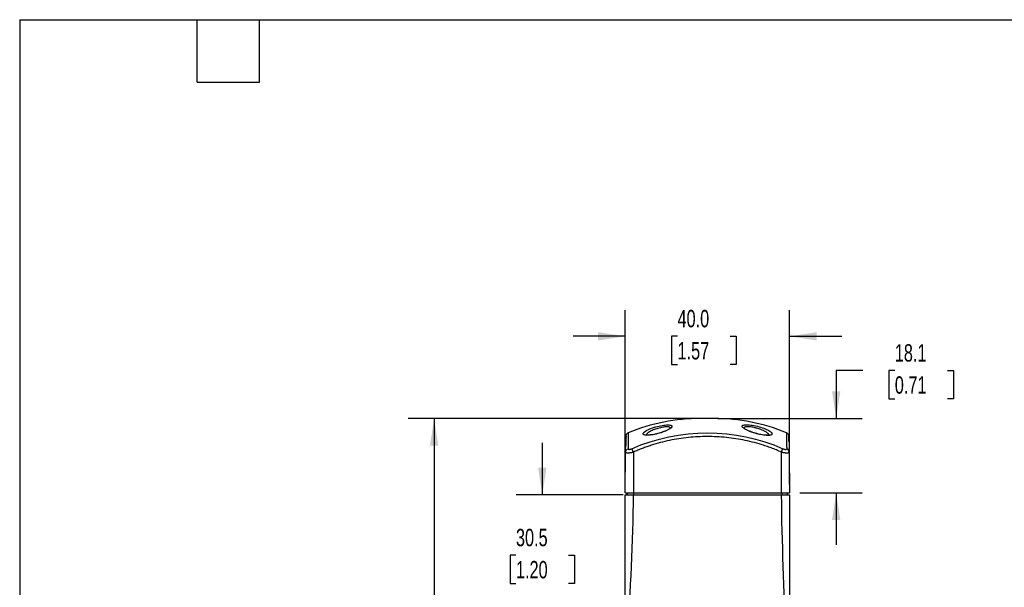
# Model space of a CAD drawing. Header units: millimetres. Extents: x 13 to 546, y 13 to 419.
# Tile 6 of 12: x 13 to 252, y 281 to 419. Entities that reach past the tile are written whole.
import ezdxf

# ---------------------------------------------------------------- set-up
doc = ezdxf.new("R2010")
doc.units = ezdxf.units.MM
doc.header["$LTSCALE"] = 2
doc.layers.add('DIMENSIONS', color=140, linetype='Continuous', lineweight=25)
doc.layers.add('TEXT', color=140, linetype='Continuous', lineweight=25)
doc.styles.add('SLDTEXTSTYLE0', font='TXT', dxfattribs={"width": 0.7})
doc.dimstyles.new('SLDDIMSTYLE0', dxfattribs={"dimtxt": 4.316016, "dimasz": 6.604, "dimexe": 0, "dimexo": 0.0625, "dimgap": 1.079004, "dimtad": 0, "dimtih": 1, "dimtoh": 1, "dimrnd": 1e-09, "dimzin": 4, "dimdsep": 46, "dimtxsty": 'SLDTEXTSTYLE0', "dimsah": 1, "dimcen": 0.09, "dimadec": 0, "dimazin": 1, "dimtfac": 1, "dimtmove": 0, "dimatfit": 0, "dimfxl": 0, "dimfrac": 2, "dimtolj": 1, "dimtzin": 12, "dimarcsym": 0})
doc.dimstyles.new('SLDDIMSTYLE1', dxfattribs={"dimtxt": 4.316016, "dimasz": 6.604, "dimexe": 0, "dimexo": 0.0625, "dimgap": 1.079004, "dimtad": 0, "dimtih": 1, "dimtoh": 1, "dimrnd": 1e-09, "dimzin": 12, "dimdsep": 46, "dimtxsty": 'SLDTEXTSTYLE0', "dimsah": 1, "dimcen": 0.09, "dimadec": 0, "dimazin": 3, "dimtfac": 1, "dimtmove": 0, "dimatfit": 0, "dimfxl": 0, "dimfrac": 2, "dimtolj": 1, "dimtzin": 12, "dimarcsym": 0})
doc.dimstyles.new('SLDDIMSTYLE2', dxfattribs={"dimtxt": 4.316016, "dimasz": 6.604, "dimexe": 0, "dimexo": 0.0625, "dimgap": 1.079004, "dimtad": 0, "dimtih": 1, "dimtoh": 1, "dimrnd": 1e-09, "dimzin": 12, "dimdsep": 46, "dimtxsty": 'SLDTEXTSTYLE0', "dimsah": 1, "dimcen": 0.09, "dimadec": 0, "dimazin": 3, "dimtfac": 1, "dimtofl": 0, "dimtmove": 0, "dimatfit": 3, "dimfxl": 0, "dimfrac": 2, "dimtolj": 1, "dimtzin": 12, "dimarcsym": 0})

# ---------------------------------------------------------------- blocks, each defined once
blk = doc.blocks.new('_D')
at = {"layer": 'DIMENSIONS'}
for p, q in [((160.13, 305.92), (160.13, 348.34)), ((200.12, 305.92), (200.12, 348.34)), ((160.13, 341.99), (147.43, 341.99)), ((172.85, 341.99), (171.4, 341.99)), ((171.4, 341.99), (171.4, 335.13)), ((185.68, 341.99), (187.13, 341.99)), ((187.13, 341.99), (187.13, 335.13)), ((200.12, 341.99), (212.82, 341.99)), ((171.4, 335.13), (172.85, 335.13)), ((187.13, 335.13), (185.68, 335.13))]:
    blk.add_line(p, q, dxfattribs=at)
for points in [[(160.13, 341.99), (153.53, 343.01), (153.53, 340.98)], [(200.12, 341.99), (206.72, 340.98), (206.72, 343.01)]]:
    blk.add_solid(points, dxfattribs=at)
at = {"layer": 'DIMENSIONS', "char_height": 4.233, "attachment_point": 1, "style": 'SLDTEXTSTYLE0'}
for s, insert in [('40.0', (172.85, 348.42)), ('1.57', (172.85, 340.59))]:
    blk.add_mtext(s, dxfattribs=dict(at, insert=insert))
blk = doc.blocks.new('_D_1')
at = {"layer": 'DIMENSIONS'}
for p, q in [((217.97, 333.65), (211.48, 333.65)), ((211.48, 333.65), (211.48, 321.96)), ((225.75, 333.65), (224.3, 333.65)), ((224.3, 333.65), (224.3, 326.79)), ((238.57, 333.65), (240.02, 333.65)), ((240.02, 333.65), (240.02, 326.79)), ((224.3, 326.79), (225.75, 326.79)), ((240.02, 326.79), (238.57, 326.79)), ((182.67, 321.96), (217.83, 321.96)), ((202.66, 303.88), (217.83, 303.88)), ((211.48, 303.88), (211.48, 291.18))]:
    blk.add_line(p, q, dxfattribs=at)
for points in [[(211.48, 321.96), (212.5, 328.57), (210.47, 328.57)], [(211.48, 303.88), (210.47, 297.28), (212.5, 297.28)]]:
    blk.add_solid(points, dxfattribs=at)
at = {"layer": 'DIMENSIONS', "char_height": 4.233, "attachment_point": 1, "style": 'SLDTEXTSTYLE0'}
for s, insert in [('18.1', (225.75, 340.07)), ('0.71', (225.75, 332.25))]:
    blk.add_mtext(s, dxfattribs=dict(at, insert=insert))
blk = doc.blocks.new('_D_2')
at = {"layer": 'DIMENSIONS'}
for p, q in [((177.59, 321.96), (107.25, 321.96)), ((113.6, 321.96), (113.6, 227.87)), ((107.19, 220.04), (105.74, 220.04)), ((105.74, 220.04), (105.74, 213.18)), ((120.01, 220.04), (121.46, 220.04)), ((121.46, 220.04), (121.46, 213.18)), ((105.74, 213.18), (107.19, 213.18)), ((113.6, 124.38), (113.6, 212.22)), ((121.46, 213.18), (120.01, 213.18)), ((167.05, 124.38), (107.25, 124.38))]:
    blk.add_line(p, q, dxfattribs=at)
for points in [[(113.6, 321.96), (112.58, 315.36), (114.62, 315.36)], [(113.6, 124.38), (114.62, 130.99), (112.58, 130.99)]]:
    blk.add_solid(points, dxfattribs=at)
at = {"layer": 'DIMENSIONS', "char_height": 4.233, "attachment_point": 1, "style": 'SLDTEXTSTYLE0'}
for s, insert in [('197.6', (105.39, 226.47)), ('7.78', (107.19, 218.64))]:
    blk.add_mtext(s, dxfattribs=dict(at, insert=insert))
blk = doc.blocks.new('_D_3')
at = {"layer": 'DIMENSIONS'}
for p, q in [((139.94, 303.38), (139.94, 316.08)), ((159.59, 303.38), (133.59, 303.38)), ((133.52, 288.68), (132.07, 288.68)), ((132.07, 288.68), (132.07, 281.82)), ((146.35, 288.68), (147.8, 288.68)), ((147.8, 288.68), (147.8, 281.82)), ((132.07, 281.82), (133.52, 281.82)), ((147.8, 281.82), (146.35, 281.82)), ((157.37, 272.88), (133.59, 272.88)), ((139.94, 272.88), (139.94, 260.18))]:
    blk.add_line(p, q, dxfattribs=at)
for points in [[(139.94, 303.38), (140.95, 309.99), (138.92, 309.99)], [(139.94, 272.88), (138.92, 266.28), (140.95, 266.28)]]:
    blk.add_solid(points, dxfattribs=at)
at = {"layer": 'DIMENSIONS', "char_height": 4.233, "attachment_point": 1, "style": 'SLDTEXTSTYLE0'}
for s, insert in [('30.5', (133.52, 295.11)), ('1.20', (133.52, 287.28))]:
    blk.add_mtext(s, dxfattribs=dict(at, insert=insert))

msp = doc.modelspace()

# ---------------------------------------------------------------- linework, layer by layer
for p, q in [((181.782, 321.992), (178.47, 321.992)), ((160.13, 303.884), (160.217, 313.799)), ((162.126, 313.799), (162.126, 303.884)), ((198.126, 303.884), (198.126, 313.799)), ((200.035, 313.799), (200.122, 303.884)), ((160.13, 303.884), (162.126, 303.884)), ((160.626, 303.384), (160.617, 303.884)), ((160.626, 303.884), (160.626, 303.384)), ((162.126, 303.884), (198.126, 303.884)), ((162.132, 303.384), (198.12, 303.384)), ((162.212, 303.384), (162.212, 303.884)), ((198.126, 303.884), (200.122, 303.884)), ((198.212, 303.884), (198.212, 303.384)), ((199.628, 303.384), (199.628, 303.884)), ((199.628, 303.384), (199.637, 303.884)), ((199.628, 303.523), (199.635, 303.884))]:
    msp.add_line(p, q)
for centre, start, end in [((178.47, 275.882), 90, 112.44992), ((181.782, 275.882), 67.55004, 90)]:
    msp.add_arc(centre, 46.11, start, end)
for points in [[(161.752, 314.631), (173.273, 319.779), (186.978, 319.779), (198.5, 314.631)], [(160.864, 318.492), (160.864, 318.492), (160.851, 317.205), (160.824, 314.631)], [(160.217, 313.799), (160.218, 313.976), (160.337, 314.327), (160.646, 314.562), (160.824, 314.631)], [(162.126, 313.799), (162.047, 313.976), (161.89, 314.327), (161.784, 314.562), (161.752, 314.631)], [(198.126, 313.799), (198.205, 313.976), (198.362, 314.327), (198.468, 314.562), (198.5, 314.631)], [(200.035, 313.799), (200.034, 313.976), (199.915, 314.327), (199.605, 314.562), (199.428, 314.631)], [(161.123, 268.534), (161.123, 280.15), (162.132, 291.767), (162.132, 303.384)], [(198.12, 303.384), (198.12, 291.767), (198.927, 280.15), (198.927, 268.534)]]:
    msp.add_open_spline(points, degree=3)
for points, knots in [([(170.505, 320.417), (170.505, 320.417), (170.505, 320.417), (170.505, 320.417), (170.121, 320.417), (169.169, 320.329), (167.811, 320.031), (166.283, 319.562), (164.599, 318.801), (164.245, 318.038), (165.425, 317.843), (166.85, 317.99), (168.472, 318.377), (170.46, 319.079), (171.677, 319.852), (171.473, 320.329), (170.889, 320.417), (170.505, 320.417)], [-1.9458161, -1.9458161, -1.9458161, -1.9458161, -1.9458098, -1.9458098, -1.9458098, -1.8068225, -1.6678352, -1.5983415, -1.3898606, -1.1118859, -0.9728986, -0.8339113, -0.694924, -0.5559367, -0.2779621, -0.1389748, 0.0000063, 0.0000063, 0.0000063, 0.0000063]), ([(170.243, 319.942), (170.092, 319.938), (169.788, 319.928), (169.246, 319.854), (168.669, 319.739), (167.88, 319.534), (166.91, 319.195), (165.962, 318.727), (165.331, 318.278), (165.239, 318.043), (165.199, 317.943)], [0, 0, 0, 0, 0.08610356, 0.17244027, 0.25894163, 0.34580385, 0.51966828, 0.69453517, 0.86951214, 1, 1, 1, 1]), ([(170.932, 319.455), (170.844, 319.406), (170.647, 319.297), (170.007, 318.981), (169.402, 318.718), (169.02, 318.607), (169.008, 318.603)], [0, 0, 0, 0, 0.2705041, 0.6059278, 0.988205, 1, 1, 1, 1]), ([(171.117, 319.586), (171.109, 319.637), (171.093, 319.742), (170.921, 319.853), (170.646, 319.928), (170.377, 319.938), (170.243, 319.942)], [0, 0, 0, 0, 0.2435416, 0.4965715, 0.7486525, 1, 1, 1, 1]), ([(189.644, 320.456), (189.246, 320.456), (188.639, 320.366), (188.483, 319.996), (189.057, 319.473), (190.582, 318.697), (192.933, 317.995), (194.91, 317.793), (195.817, 317.944), (195.972, 318.346), (195.226, 319.072), (193.287, 319.873), (191.026, 320.366), (190.042, 320.456), (189.644, 320.456), (189.644, 320.456), (189.644, 320.456), (189.644, 320.456)], [2.0275944, 2.0275944, 2.0275944, 2.0275944, 2.1723954, 2.3172257, 2.4620559, 2.6068862, 2.8965467, 3.041377, 3.1862072, 3.3310375, 3.4758677, 3.7655283, 3.9103585, 4.0551888, 4.0551888, 4.0551888, 4.055218, 4.055218, 4.055218, 4.055218]), ([(191.19, 318.581), (191.179, 318.585), (190.782, 318.7), (190.147, 318.974), (189.485, 319.303), (189.089, 319.518), (189.028, 319.581), (188.994, 319.617)], [0, 0, 0, 0, 0.0079731, 0.2786713, 0.5161715, 0.7224882, 1, 1, 1, 1]), ([(189.907, 319.981), (189.773, 319.976), (189.5, 319.967), (189.21, 319.893), (189.059, 319.795), (189, 319.698), (188.997, 319.642), (188.995, 319.615)], [0, 0, 0, 0, 0.2413539, 0.4899603, 0.7470503, 0.8793106, 1, 1, 1, 1]), ([(195.22, 317.79), (195.222, 317.795), (195.243, 317.853), (195.171, 318.003), (195.035, 318.186), (194.846, 318.361), (194.638, 318.523), (194.36, 318.702), (194.049, 318.873), (193.673, 319.056), (193.067, 319.313), (192.402, 319.545), (191.841, 319.695), (191.419, 319.796), (190.916, 319.893), (190.362, 319.967), (190.057, 319.976), (189.907, 319.981)], [0, 0, 0, 0, 0.0077251, 0.0854771, 0.1735056, 0.2121196, 0.2676561, 0.3401388, 0.3929815, 0.4425878, 0.5319728, 0.6715182, 0.7152007, 0.7580581, 0.8413474, 0.9218623, 1, 1, 1, 1]), ([(160.864, 318.492), (160.798, 318.46), (160.668, 318.395), (160.504, 318.246), (160.373, 318.071), (159.75, 316.424), (160.527, 318.325), (160.199, 316.713), (160.257, 316.135), (160.248, 315.492), (160.247, 315.423)], [0, 0, 0, 0, 0.0141846, 0.0283756, 0.0425579, 0.056751, 0.3596353, 0.6621487, 0.9642617, 1, 1, 1, 1]), ([(160.217, 313.799), (160.222, 314.375), (160.232, 315.528), (160.24, 316.449), (160.242, 316.713), (160.243, 316.751)], [0, 0, 0, 0, 0.46152089, 0.92303392, 1, 1, 1, 1]), ([(160.295, 317.864), (160.288, 317.799), (160.274, 317.668), (160.26, 317.297), (160.254, 316.936), (160.254, 316.905)], [0, 0, 0, 0, 0.4780281, 0.9551276, 1, 1, 1, 1]), ([(198.126, 313.799), (197.925, 313.888), (197.523, 314.065), (196.915, 314.319), (196.302, 314.565), (195.684, 314.801), (195.062, 315.028), (194.435, 315.245), (193.283, 315.625), (191.589, 316.121), (189.335, 316.652), (187.054, 317.065), (183.99, 317.459), (180.126, 317.656), (176.262, 317.459), (173.198, 317.065), (170.917, 316.652), (168.664, 316.121), (166.809, 315.579), (165.346, 315.087), (164.258, 314.687), (163.183, 314.262), (162.478, 313.953), (162.126, 313.799)], [0, 0, 0, 0, 0.0177763, 0.0355711, 0.0533887, 0.0712336, 0.08911, 0.1070222, 0.1249746, 0.1873011, 0.24993, 0.3123426, 0.3749569, 0.5000013, 0.6250456, 0.6876463, 0.7500726, 0.8126878, 0.875028, 0.9064124, 0.9376871, 0.9688752, 1, 1, 1, 1]), ([(169.008, 318.603), (168.594, 318.473), (167.966, 318.275), (167.104, 318.089), (166.486, 317.988), (165.936, 317.934), (165.504, 317.933), (165.238, 317.948), (165.092, 318.008), (165.111, 317.96), (165.118, 317.943)], [0, 0, 0, 0, 0.2440673, 0.369839, 0.4951406, 0.6199601, 0.7384461, 0.8474176, 0.9467038, 1, 1, 1, 1]), ([(195.239, 317.899), (195.246, 317.917), (195.265, 317.964), (195.108, 317.902), (194.829, 317.884), (194.379, 317.886), (193.808, 317.942), (193.166, 318.047), (192.272, 318.241), (191.621, 318.446), (191.19, 318.581)], [0, 0, 0, 0, 0.0589455, 0.1576719, 0.2658464, 0.3836721, 0.5080056, 0.6325282, 0.7571578, 1, 1, 1, 1]), ([(199.957, 317.864), (199.931, 317.933), (199.88, 318.069), (199.747, 318.246), (199.584, 318.395), (199.453, 318.46), (199.388, 318.492)], [0, 0, 0, 0, 0.250094, 0.4999979, 0.7500552, 1, 1, 1, 1]), ([(199.39, 318.497), (199.39, 318.497), (199.39, 318.533), (199.39, 318.411), (199.394, 318.11), (199.399, 317.62), (199.405, 317.034), (199.412, 316.388), (199.419, 315.603), (199.425, 314.96), (199.428, 314.631)], [0, 0, 0, 0, 0.0001207, 0.1663357, 0.3325412, 0.5001155, 0.6180501, 0.7400955, 0.867186, 1, 1, 1, 1]), ([(199.994, 316.179), (199.991, 316.413), (199.981, 317.078), (199.969, 317.679), (199.961, 317.803), (199.957, 317.864)], [0, 0, 0, 0, 0.2139688, 0.6067436, 1, 1, 1, 1]), ([(199.998, 316.905), (199.997, 316.936), (199.991, 317.297), (199.978, 317.668), (199.964, 317.799), (199.957, 317.864)], [0, 0, 0, 0, 0.0448724, 0.5219719, 1, 1, 1, 1]), ([(200.009, 316.751), (200.01, 316.713), (200.012, 316.449), (200.02, 315.528), (200.03, 314.375), (200.035, 313.799)], [0, 0, 0, 0, 0.0769661, 0.5384791, 1, 1, 1, 1]), ([(160.824, 314.631), (160.825, 314.618), (160.826, 314.593), (160.839, 314.56), (160.86, 314.53), (160.9, 314.496), (160.971, 314.466), (161.091, 314.454), (161.238, 314.467), (161.403, 314.502), (161.549, 314.549), (161.665, 314.593), (161.723, 314.618), (161.752, 314.631)], [0, 0, 0, 0, 0.0627829, 0.1256507, 0.1888444, 0.2512491, 0.3773389, 0.5001112, 0.6251207, 0.7500131, 0.8747447, 0.9368675, 1, 1, 1, 1]), ([(198.5, 314.631), (198.529, 314.618), (198.587, 314.593), (198.675, 314.56), (198.763, 314.53), (198.878, 314.496), (199.016, 314.466), (199.163, 314.454), (199.282, 314.467), (199.369, 314.502), (199.409, 314.549), (199.426, 314.593), (199.427, 314.618), (199.428, 314.631)], [0, 0, 0, 0, 0.0627829, 0.1256507, 0.1888444, 0.2512491, 0.3773389, 0.5001112, 0.6251207, 0.7500131, 0.8747447, 0.9368675, 1, 1, 1, 1]), ([(160.217, 313.799), (160.218, 313.79), (160.219, 313.772), (160.233, 313.747), (160.255, 313.725), (160.285, 313.705), (160.323, 313.687), (160.369, 313.672), (160.422, 313.659), (160.481, 313.649), (160.546, 313.641), (160.617, 313.635), (160.693, 313.631), (160.802, 313.63), (160.952, 313.634), (161.154, 313.648), (161.376, 313.672), (161.614, 313.705), (161.867, 313.747), (162.039, 313.782), (162.126, 313.799)], [0, 0, 0, 0, 0.0446097, 0.0886522, 0.1321377, 0.175077, 0.217481, 0.2593612, 0.3007298, 0.3415992, 0.3819823, 0.4218926, 0.4613442, 0.5003516, 0.5791352, 0.6595793, 0.7417913, 0.825871, 0.9119118, 1, 1, 1, 1]), ([(198.126, 313.799), (198.17, 313.79), (198.257, 313.772), (198.388, 313.747), (198.516, 313.725), (198.64, 313.705), (198.762, 313.687), (198.879, 313.672), (198.992, 313.659), (199.1, 313.649), (199.203, 313.641), (199.3, 313.635), (199.392, 313.631), (199.507, 313.63), (199.64, 313.634), (199.777, 313.648), (199.889, 313.672), (199.972, 313.705), (200.025, 313.747), (200.032, 313.782), (200.035, 313.799)], [0, 0, 0, 0, 0.0446097, 0.0886522, 0.1321377, 0.175077, 0.217481, 0.2593612, 0.3007298, 0.3415992, 0.3819823, 0.4218926, 0.4613442, 0.5003516, 0.5791352, 0.6595793, 0.7417913, 0.825871, 0.9119118, 1, 1, 1, 1]), ([(160.123, 268.445), (160.123, 268.886), (160.123, 269.785), (160.124, 271.16), (160.124, 272.589), (160.124, 274.071), (160.124, 275.608), (160.125, 277.337), (160.125, 279.323), (160.126, 282.235), (160.128, 285.914), (160.129, 289.594), (160.13, 292.506), (160.131, 294.75), (160.131, 296.974), (160.132, 299.219), (160.132, 301.342), (160.132, 302.716), (160.132, 303.384)], [0, 0, 0, 0, 0.0377994, 0.077139, 0.1180201, 0.1604442, 0.2044123, 0.2499254, 0.3089636, 0.3749487, 0.4999989, 0.6250495, 0.6910511, 0.7500735, 0.8177917, 0.8820163, 0.9427509, 1, 1, 1, 1]), ([(160.132, 303.384), (160.133, 303.384), (160.133, 303.384), (160.144, 303.384), (160.163, 303.384), (160.19, 303.384), (160.224, 303.384), (160.297, 303.384), (160.442, 303.384), (160.701, 303.384), (161.02, 303.384), (161.34, 303.384), (161.631, 303.384), (161.879, 303.384), (162.048, 303.384), (162.132, 303.384)], [0, 0, 0, 0, 0.0403497, 0.0803665, 0.1202099, 0.1600415, 0.200023, 0.2403143, 0.369196, 0.5001941, 0.6295965, 0.7600589, 0.8401315, 0.9196791, 1, 1, 1, 1]), ([(198.12, 303.384), (198.162, 303.384), (198.247, 303.384), (198.373, 303.384), (198.497, 303.384), (198.62, 303.384), (198.741, 303.384), (198.948, 303.384), (199.231, 303.384), (199.549, 303.384), (199.81, 303.384), (199.973, 303.384), (200.066, 303.384), (200.113, 303.384), (200.117, 303.384), (200.12, 303.384)], [0, 0, 0, 0, 0.0403497, 0.0803665, 0.1202099, 0.1600415, 0.200023, 0.2403143, 0.369196, 0.5001941, 0.6295965, 0.7600589, 0.8401315, 0.9196791, 1, 1, 1, 1]), ([(200.12, 303.384), (200.12, 302.853), (200.12, 301.766), (200.12, 300.096), (200.12, 298.348), (200.12, 296.522), (200.121, 294.592), (200.121, 292.501), (200.122, 289.588), (200.123, 285.906), (200.124, 282.225), (200.125, 279.311), (200.126, 276.812), (200.126, 274.111), (200.127, 271.198), (200.127, 269.327), (200.127, 268.428)], [0, 0, 0, 0, 0.0455178, 0.0932706, 0.1432599, 0.1954871, 0.2499532, 0.3089355, 0.3749687, 0.5000012, 0.6250335, 0.6909751, 0.7500483, 0.839518, 0.9228331, 1, 1, 1, 1])]:
    msp.add_open_spline(points, degree=3, knots=knots)
at = {"layer": 'TEXT'}
for p, q in [((12.7, 419.1), (546.1, 419.1)), ((12.7, 419.1), (12.7, 12.7)), ((55.88, 403.86), (55.88, 419.1)), ((71.12, 403.86), (71.12, 419.1)), ((55.88, 403.86), (71.12, 403.86))]:
    msp.add_line(p, q, dxfattribs=at)

# ---------------------------------------------------------------- dimensions: what is measured, and where the dimension line sits
at = {"layer": 'DIMENSIONS'}
dim = msp.add_linear_dim(base=(200.12, 341.992), p1=(160.132, 303.384), p2=(200.12, 303.384), dimstyle='SLDDIMSTYLE0', dxfattribs=at)
dim.commit()
dim.dimension.update_dxf_attribs({"geometry": '_D', "text_midpoint": (179.266, 341.992), "dimtype": 160})
for base, p1, p2, dimstyle, picture, middle in [((211.483, 321.962), (200.122, 303.884), (180.126, 321.962), 'SLDDIMSTYLE1', '_D_1', (211.483, 333.648)), ((113.6, 124.384), (180.126, 321.962), (169.59, 124.384), 'SLDDIMSTYLE2', '_D_2', (113.6, 220.044)), ((139.936, 272.884), (162.132, 303.384), (159.907, 272.884), 'SLDDIMSTYLE1', '_D_3', (139.936, 288.683))]:
    dim = msp.add_linear_dim(base=base, p1=p1, p2=p2, angle=90, dimstyle=dimstyle, dxfattribs=at)
    dim.commit()
    dim.dimension.update_dxf_attribs({"geometry": picture, "text_midpoint": middle, "dimtype": 160})

doc.saveas('drawing.dxf')
